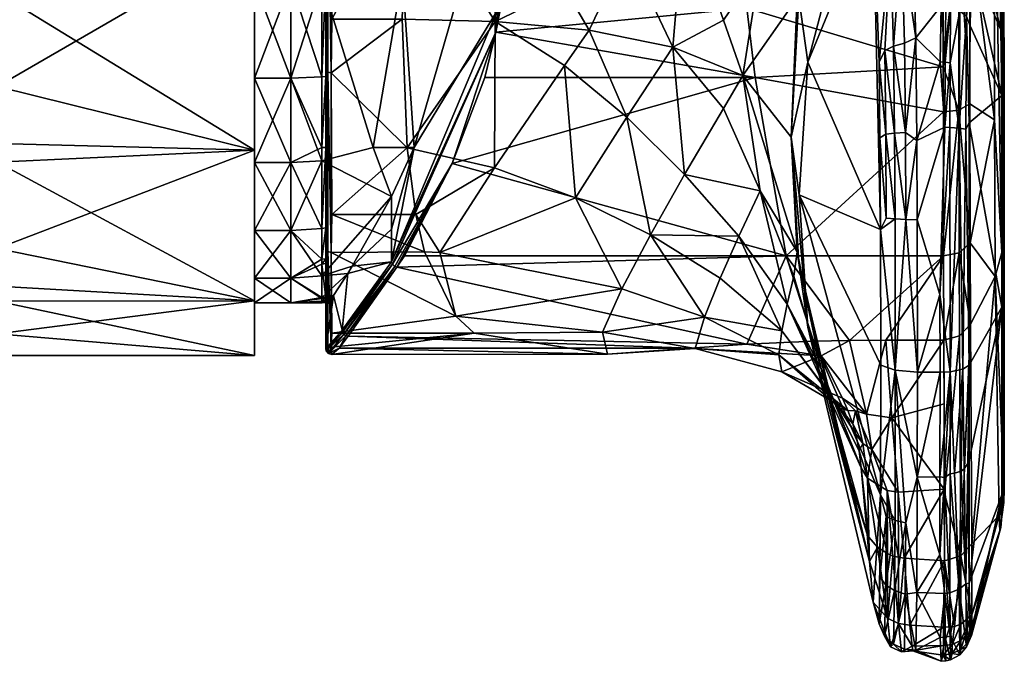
# Model space of a CAD drawing. Header units: centimetres. Extents: x -7.2 to 4.3, y -21.3 to 5.9.
# Tile 6 of 7: x -0.7 to 4.3, y -0.8 to 2.5. Entities that reach past the tile are written whole.
import ezdxf

# ---------------------------------------------------------------- set-up
doc = ezdxf.new("R2010")
doc.units = ezdxf.units.CM
doc.layers.get('0').update_dxf_attribs({"true_color": 0x5890e1})

msp = doc.modelspace()

# ---------------------------------------------------------------- meshes
at = {"color": 121, "true_color": 0xa6e5e5}
mesh = msp.add_polyface(dxfattribs=at)
corners = [(1.5573, 2.7625, 42.709), (1.6564, 3.7411, 42.77), (1.7299, 2.585, 42.2396), (1.913, 3.9626, 42.239), (1.5746, 4.6229, 43.2362), (0.8481, 3.7411, 46.6766), (0.8481, 3.4101, 46.9667), (0.8481, 4.5086, 46.618), (0.8481, 3.2518, 46.7325), (0.8481, 2.7625, 46.6766), (1.3553, 3.9857, 46.8893), (0.875, 4.5243, 46.6436), (0.8786, 3.7042, 46.96), (1.3105, 3.7042, 46.96), (0.875, 3.4121, 46.9967), (1.2646, 3.2474, 47.0024), (0.8786, 2.5389, 46.8958), (1.7174, 2.5265, 46.9364), (1.7144, 3.3681, 47.0313), (1.4331, 3.9885, 46.889), (2.13, 3.5018, 47.1085), (0.8501, 2.271, 46.7749), (0.8501, 3.4108, 46.9775), (0.8501, 4.5142, 46.6272), (0.8584, 2.2661, 46.7859), (0.8584, 3.4116, 46.9895), (0.8584, 4.5205, 46.6374), (0.875, 2.2632, 46.7925), (0.8281, 3.2518, 46.7358), (0.8281, 3.7411, 46.6799), (0.8281, 2.7625, 46.6799), (0.8281, 4.2611, 46.487), (0.8481, 4.2596, 46.4841), (1.2426, 3.7411, 42.5593), (1.0921, 4.6229, 42.9564), (1.2426, 2.7625, 42.5593), (0.8281, 3.2518, 42.3922), (0.8281, 3.7411, 42.4481), (0.8281, 4.6229, 42.8798), (0.6684, 3.7745, 46.6849)]
mesh.append_faces([[corners[k] for k in face] for face in [(0, 1, 2), (2, 1, 3), (3, 1, 4), (5, 6, 7), (5, 8, 6), (6, 8, 9), (10, 11, 12), (13, 12, 14), (15, 14, 16), (15, 13, 14), (13, 10, 12), (15, 17, 18), (13, 18, 19), (10, 13, 19), (20, 19, 18), (13, 15, 18), (6, 21, 22), (7, 22, 23), (22, 24, 25), (23, 25, 26), (12, 11, 14), (7, 6, 22), (25, 27, 14), (26, 25, 14), (22, 25, 23), (28, 8, 29), (28, 30, 8), (8, 5, 29), (29, 5, 31), (31, 5, 32), (1, 33, 34), (1, 0, 33), (33, 0, 35), (36, 33, 35), (36, 37, 33), (33, 37, 38), (29, 31, 39)]], dxfattribs={"color": 121})
mesh = msp.add_polyface(dxfattribs=at)
corners = [(1.7299, 2.585, 42.2396), (1.1852, 1.2944, 43.1549), (1.3023, 1.8807, 43.0527), (1.5573, 2.7625, 42.709), (0.8481, 2.2753, 46.7651), (0.8481, 2.7625, 46.6766), (0.8481, 2.244, 46.4841), (0.8481, 1.8807, 46.244), (0.8481, 1.3644, 46.0592), (0.8481, 3.4101, 46.9667), (1.2397, 2.5389, 46.8958), (0.8786, 2.5389, 46.8958), (0.875, 2.2632, 46.7925), (1.2658, 1.8781, 46.5786), (0.8786, 1.5369, 46.2974), (1.2646, 3.2474, 47.0024), (1.7174, 2.5265, 46.9364), (1.7144, 3.3681, 47.0313), (2.0728, 2.6986, 47.0841), (1.7144, 1.7758, 46.5444), (2.0728, 2.3012, 46.9626), (1.4975, 1.7982, 42.6071), (1.191, 1.2808, 43.1482), (1.7201, 2.4714, 42.2581), (1.913, 3.9626, 42.239), (1.6651, 2.2392, 42.3459), (0.8501, 1.3559, 46.0659), (0.8501, 2.271, 46.7749), (0.8584, 1.3464, 46.0734), (0.8584, 2.2661, 46.7859), (0.875, 1.3408, 46.0778), (0.8584, 3.4116, 46.9895), (0.8501, 3.4108, 46.9775), (0.875, 3.4121, 46.9967), (0.8281, 1.8807, 46.2482), (0.8281, 2.2425, 46.487), (0.8281, 2.7625, 46.6799), (0.8481, 3.2518, 46.7325), (0.8281, 3.2518, 42.3922), (1.2426, 2.7625, 42.5593), (0.8281, 2.732, 42.4554), (1.0921, 1.8807, 42.9564), (0.8281, 1.8116, 42.9384), (0.6684, 2.2366, 46.4982)]
mesh.append_faces([[corners[k] for k in face] for face in [(0, 1, 2), (3, 0, 2), (4, 5, 6), (7, 4, 6), (7, 8, 4), (4, 9, 5), (10, 11, 12), (13, 12, 14), (13, 10, 12), (10, 15, 11), (10, 16, 15), (17, 16, 18), (19, 20, 16), (13, 16, 10), (13, 19, 16), (21, 22, 23), (24, 23, 0), (23, 1, 0), (21, 23, 25), (4, 26, 27), (27, 28, 29), (9, 4, 27), (29, 30, 12), (29, 12, 31), (27, 29, 32), (33, 12, 11), (34, 7, 6), (35, 6, 5), (36, 5, 37), (38, 39, 40), (3, 2, 39), (39, 2, 41), (40, 41, 42), (40, 39, 41), (36, 35, 5), (35, 34, 6), (34, 35, 43)]], dxfattribs={"color": 121})
mesh = msp.add_polyface(dxfattribs=at)
corners = [(3.051, 2.2392, 42.3458), (1.4975, 1.7982, 42.6071), (1.6651, 2.2392, 42.3459), (1.7201, 2.4714, 42.2581), (3.0096, 2.5956, 42.2156), (1.898, 3.3859, 42.1293), (2.9506, 3.3859, 42.1293), (2.13, 3.5018, 47.1085), (2.0728, 2.6986, 47.0841), (2.3929, 2.893, 47.2718), (2.5149, 3.6549, 47.2213), (2.69, 3.1021, 47.4861), (2.9678, 3.3234, 47.7229), (3.0768, 2.8127, 48.0642), (3.2167, 3.5631, 47.993), (3.2503, 3.1005, 48.4217), (1.7144, 3.3681, 47.0313), (3.2371, 1.9334, 48.8764), (3.2676, 2.6481, 48.8691), (2.9888, 2.2495, 47.8422), (3.276, 2.6503, 48.9608), (2.8892, 2.5339, 47.7233), (2.6301, 2.3946, 47.3677), (2.1991, 2.4813, 47.0843), (1.7174, 2.5265, 46.9364), (2.13, 1.6218, 46.5337), (2.3929, 2.0352, 47.0095), (2.0728, 2.3012, 46.9626), (2.69, 1.742, 47.0703), (2.8892, 2.0803, 47.5846), (3.0768, 1.6585, 47.7114), (1.7144, 1.7758, 46.5444), (3.2676, 1.345, 48.4707), (1.913, 3.9626, 42.239)]
mesh.append_faces([[corners[k] for k in face] for face in [(0, 1, 2), (3, 0, 2), (3, 4, 0), (3, 5, 4), (4, 5, 6), (7, 8, 9), (10, 9, 11), (12, 11, 13), (14, 13, 15), (8, 7, 16), (17, 18, 19), (17, 20, 18), (15, 13, 18), (18, 13, 19), (19, 13, 21), (22, 21, 11), (9, 22, 11), (9, 23, 22), (9, 8, 23), (23, 8, 24), (22, 19, 21), (9, 10, 7), (13, 14, 12), (10, 11, 12), (11, 21, 13), (25, 26, 27), (26, 28, 22), (23, 26, 22), (23, 27, 26), (23, 24, 27), (29, 19, 22), (28, 29, 22), (28, 30, 29), (29, 30, 19), (31, 25, 27), (32, 17, 19), (33, 5, 3)]], dxfattribs={"color": 121})
mesh = msp.add_polyface(dxfattribs=at)
corners = [(4.3138, 3.8291, 42.6759), (4.3275, 2.9811, 50.5073), (4.3305, 1.0998, 51.603), (4.3033, 3.0123, 50.743), (4.1631, 3.7731, 49.8811), (4.1632, 3.0947, 51.5367), (4.3074, 2.6784, 51.3901), (4.3118, 2.4839, 51.656), (4.1622, 2.8339, 52.1131), (4.3287, 2.6698, 51.1353), (4.3301, 2.2218, 51.6769), (4.107, 3.8437, 49.886), (4.1071, 2.9163, 52.1192), (4.1415, 2.8844, 52.1047), (4.1365, 2.5519, 52.6371), (4.1545, 2.5046, 52.6179), (4.0633, 2.9366, 52.1282), (4.1017, 2.5814, 52.6646), (4.0228, 3.8673, 49.8952), (4.0171, 2.9432, 52.1313), (4.0551, 2.6007, 52.6818), (4.0301, 2.6054, 52.6859), (4.0056, 2.6065, 52.6876), (3.858, 3.0294, 51.9414), (3.8463, 3.2735, 51.3725), (3.8766, 2.443, 52.8258), (3.8182, 2.4157, 52.8332), (3.8028, 2.9438, 52.1091), (4.3138, 3.5602, 42.614), (4.3174, 1.3417, 44.0659), (4.2794, 3.3903, 42.4666), (4.1528, 3.4059, 42.2147), (4.153, 3.0022, 42.2229), (4.2807, 2.0228, 42.8587), (4.0964, 3.9581, 42.2538), (4.0968, 2.9949, 42.162), (4.0165, 3.4058, 42.1305), (4.0167, 2.9932, 42.1393), (4.1539, 2.1039, 42.5085), (4.0173, 2.2937, 42.3217)]
mesh.append_faces([[corners[k] for k in face] for face in [(0, 1, 2), (3, 4, 5), (6, 5, 7), (6, 3, 5), (5, 8, 7), (9, 3, 6), (10, 9, 6), (9, 1, 3), (5, 11, 12), (13, 12, 14), (8, 14, 15), (8, 13, 14), (8, 5, 13), (13, 5, 12), (12, 16, 17), (18, 19, 16), (16, 19, 20), (20, 19, 21), (16, 20, 17), (12, 11, 16), (12, 17, 14), (22, 21, 19), (23, 22, 19), (24, 19, 18), (24, 23, 19), (23, 25, 22), (26, 25, 27), (25, 23, 27), (28, 29, 30), (28, 0, 29), (31, 30, 32), (32, 30, 33), (34, 31, 35), (36, 35, 37), (36, 34, 35), (31, 32, 35), (35, 32, 38), (39, 37, 35)]], dxfattribs={"color": 121})
mesh = msp.add_polyface(dxfattribs=at)
corners = [(4.1508, 2.0071, 52.8601), (4.3184, 1.0613, 51.7287), (4.3171, 2.1463, 51.842), (4.1508, 0.7642, 52.7006), (3.2112, 1.3243, 43.0705), (4.0176, 2.0628, 42.4352), (4.0191, 1.3237, 43.0713), (3.5357, 0.8908, 43.9543), (3.7233, 0.8923, 43.9488), (4.0207, 0.8923, 43.9489), (4.3305, 1.645, 51.7282), (4.3305, 1.0998, 51.603), (4.1338, 1.9735, 52.9143), (4.0989, 1.9793, 52.9564), (4.1178, 0.743, 52.7698), (4.053, 0.7296, 52.8137), (4.0514, 1.9831, 52.9834), (4.0004, 1.1261, 52.9289), (4.0257, 1.9841, 52.99), (3.8842, 0.7269, 52.8227), (3.883, 1.5095, 52.9933), (3.7709, 0.737, 52.7896), (3.8251, 1.5116, 52.9849), (3.7696, 1.5141, 52.9589), (3.7672, 1.9531, 52.961), (3.8811, 1.9162, 52.9999), (3.6951, 1.4598, 52.86), (3.8228, 1.9566, 52.9871), (3.7221, 1.9479, 52.9197), (3.7245, 1.5182, 52.9177), (4.3275, 0.1528, 49.6426), (4.3138, 3.8291, 42.6759), (4.3174, 1.3417, 44.0659), (4.2807, 2.0228, 42.8587), (4.283, 1.2178, 44.0336), (4.1553, 1.3904, 43.1227), (4.1569, 0.9738, 43.97), (4.0991, 1.3403, 43.0871), (4.1008, 0.9143, 43.9546), (4.0977, 2.0725, 42.4557), (4.3305, 0.5641, 51.395)]
mesh.append_faces([[corners[k] for k in face] for face in [(0, 1, 2), (0, 3, 1), (4, 5, 6), (7, 6, 8), (6, 9, 8), (2, 1, 10), (10, 1, 11), (12, 13, 14), (3, 12, 14), (3, 0, 12), (15, 16, 17), (18, 17, 16), (16, 15, 13), (13, 15, 14), (19, 17, 20), (20, 17, 18), (21, 19, 22), (23, 22, 24), (19, 20, 22), (22, 20, 25), (23, 26, 21), (22, 23, 21), (27, 22, 25), (28, 29, 23), (23, 29, 26), (11, 30, 31), (31, 30, 32), (33, 34, 35), (35, 34, 36), (37, 35, 36), (38, 37, 36), (38, 9, 37), (37, 9, 6), (6, 39, 37), (37, 39, 35), (33, 32, 34), (11, 1, 40), (32, 30, 34)]], dxfattribs={"color": 121})
mesh = msp.add_polyface(dxfattribs=at)
corners = [(2.9506, 3.3859, 42.1293), (4.0165, 3.4058, 42.1305), (4.0167, 2.9932, 42.1393), (3.0096, 2.5956, 42.2156), (4.0173, 2.2937, 42.3217), (3.051, 2.2392, 42.3458), (4.0176, 2.0628, 42.4352), (3.2112, 1.3243, 43.0705), (3.276, 2.6503, 48.9608), (3.2371, 1.9334, 48.8764), (3.3216, 2.3177, 50.0504), (3.6382, 3.5226, 50.4156), (3.6579, 3.132, 51.3741), (3.3883, 3.4048, 48.8116), (3.2769, 1.6378, 49.8431), (3.6951, 1.4598, 52.86), (3.6925, 1.9305, 52.8707), (3.688, 2.3184, 52.7503), (3.7221, 1.9479, 52.9197), (3.7672, 1.9531, 52.961), (3.7168, 2.3772, 52.7752), (3.7468, 2.919, 52.0989), (3.7315, 3.2397, 51.3608), (3.7621, 2.4006, 52.8109), (3.8028, 2.9438, 52.1091), (3.8228, 1.9566, 52.9871), (3.8182, 2.4157, 52.8332), (3.858, 3.0294, 51.9414), (3.7876, 3.265, 51.3702), (3.8463, 3.2735, 51.3725), (3.8281, 3.6335, 50.4873), (3.8251, 1.5116, 52.9849), (3.7696, 1.5141, 52.9589), (3.2676, 2.6481, 48.8691), (3.2503, 3.1005, 48.4217)]
mesh.append_faces([[corners[k] for k in face] for face in [(0, 1, 2), (3, 2, 4), (5, 4, 6), (3, 0, 2), (7, 5, 6), (5, 3, 4), (8, 9, 10), (11, 10, 12), (11, 8, 10), (11, 13, 8), (14, 15, 10), (9, 14, 10), (16, 17, 15), (15, 17, 12), (10, 15, 12), (18, 19, 20), (17, 20, 21), (12, 21, 22), (23, 24, 21), (20, 23, 21), (20, 19, 23), (23, 19, 25), (26, 23, 25), (26, 24, 23), (24, 27, 28), (21, 28, 22), (21, 24, 28), (27, 29, 28), (28, 29, 30), (11, 12, 22), (12, 17, 21), (20, 17, 18), (18, 17, 16), (19, 31, 25), (19, 18, 32), (33, 8, 13), (34, 33, 13)]], dxfattribs={"color": 121})
mesh = msp.add_polyface(dxfattribs=at)
corners = [(4.3305, 1.0998, 51.603), (4.3275, 2.9811, 50.5073), (4.3287, 2.6698, 51.1353), (4.3305, 1.645, 51.7282), (4.3301, 2.2218, 51.6769), (4.3118, 2.4839, 51.656), (4.1622, 2.8339, 52.1131), (4.3171, 2.1463, 51.842), (4.1545, 2.5046, 52.6179), (4.1508, 2.0071, 52.8601), (4.3074, 2.6784, 51.3901), (4.1365, 2.5519, 52.6371), (4.1017, 2.5814, 52.6646), (4.0989, 1.9793, 52.9564), (4.1338, 1.9735, 52.9143), (4.0551, 2.6007, 52.6818), (4.0521, 2.3151, 52.8884), (4.0514, 1.9831, 52.9834), (4.0267, 2.318, 52.8943), (4.0301, 2.6054, 52.6859), (4.0056, 2.6065, 52.6876), (4.0017, 2.3191, 52.896), (4.0257, 1.9841, 52.99), (3.8811, 1.9162, 52.9999), (3.8766, 2.443, 52.8258), (3.883, 1.5095, 52.9933), (3.8228, 1.9566, 52.9871), (3.8182, 2.4157, 52.8332), (4.3174, 1.3417, 44.0659), (4.2807, 2.0228, 42.8587), (4.2794, 3.3903, 42.4666), (4.1539, 2.1039, 42.5085), (4.1553, 1.3904, 43.1227), (4.153, 3.0022, 42.2229), (4.0977, 2.0725, 42.4557), (4.0191, 1.3237, 43.0713), (4.0176, 2.0628, 42.4352), (4.0173, 2.2937, 42.3217), (4.0968, 2.9949, 42.162)]
mesh.append_faces([[corners[k] for k in face] for face in [(0, 1, 2), (3, 2, 4), (3, 0, 2), (5, 6, 7), (7, 6, 8), (9, 7, 8), (4, 10, 5), (7, 4, 5), (7, 3, 4), (11, 12, 13), (14, 9, 11), (13, 14, 11), (12, 15, 16), (13, 16, 17), (18, 19, 20), (21, 18, 20), (21, 22, 18), (16, 22, 17), (16, 18, 22), (16, 15, 18), (18, 15, 19), (8, 11, 9), (13, 12, 16), (23, 22, 21), (24, 21, 20), (24, 23, 21), (23, 25, 22), (26, 23, 24), (27, 26, 24), (28, 29, 30), (31, 29, 32), (31, 33, 29), (34, 31, 32), (34, 35, 36), (37, 34, 36), (37, 38, 34), (34, 38, 31)]], dxfattribs={"color": 121})
mesh = msp.add_polyface(dxfattribs=at)
corners = [(-0.178, 3.2518, 42.1256), (0.4824, 2.9579, 42.1434), (-0.8384, 2.9579, 42.1434), (-0.8384, 2.6747, 42.1949), (0.4824, 1.8666, 42.5572), (-0.8384, 1.9007, 42.5341), (-0.8384, 2.1923, 46.7602), (0.4824, 1.8666, 46.5708), (0.4824, 2.9579, 46.9846), (-0.8384, 2.9579, 46.9846), (-0.8384, 3.2518, 47.0024), (-0.8384, 1.8052, 46.5269), (-1.3576, 2.782, 42.1231), (-1.3432, 3.2518, 42.0783), (-1.4661, 2.2956, 42.2451), (-1.7172, 1.5071, 46.2908), (-1.6667, 3.083, 47.0423), (0.4824, 2.2366, 42.6298), (0.4824, 3.2518, 42.3796), (0.4824, 1.4541, 43.3232), (0.4824, 1.8033, 46.1991), (0.4824, 2.7291, 46.6849), (0.4824, 3.2518, 46.7484), (0.6684, 2.2366, 42.6298), (0.6684, 2.7291, 42.4431), (0.6684, 1.8033, 42.929), (0.6684, 1.8033, 46.1991), (0.6684, 2.2366, 46.4982), (0.6684, 2.7291, 46.6849), (0.6684, 3.2518, 42.3796), (0.6684, 3.2518, 46.7484), (0.8281, 2.7625, 46.6799), (0.8281, 2.2425, 46.487), (0.8281, 1.8807, 46.2482), (0.8281, 1.8116, 42.9384), (0.8281, 2.732, 42.4554), (0.8281, 3.2518, 42.3922)]
mesh.append_faces([[corners[k] for k in face] for face in [(0, 1, 2), (2, 1, 3), (3, 1, 4), (5, 3, 4), (6, 7, 8), (9, 8, 10), (9, 6, 8), (6, 11, 7), (12, 13, 2), (3, 12, 2), (3, 5, 14), (15, 11, 6), (6, 9, 16), (17, 1, 18), (17, 4, 1), (17, 19, 4), (7, 20, 21), (8, 21, 22), (8, 7, 21), (23, 17, 24), (23, 25, 17), (17, 25, 19), (20, 26, 27), (21, 27, 28), (22, 21, 28), (21, 20, 27), (17, 18, 24), (24, 18, 29), (30, 28, 31), (31, 28, 32), (32, 28, 27), (33, 27, 26), (23, 34, 25), (23, 35, 34), (23, 24, 35), (35, 24, 36), (36, 24, 29)]], dxfattribs={"color": 121})
mesh = msp.add_polyface(dxfattribs=at)
corners = [(1.1852, 1.6288, 43.2571), (1.3023, 1.8807, 43.0527), (1.1852, 1.4616, 43.206), (1.1852, 1.2944, 43.1549), (1.2526, 1.3243, 43.0705), (3.2112, 1.3243, 43.0705), (1.2132, 1.266, 43.1489), (1.4975, 1.7982, 42.6071), (1.3105, 1.5369, 46.2974), (0.8786, 1.5369, 46.2974), (1.3547, 1.3451, 46.0839), (1.2658, 1.8781, 46.5786), (0.875, 1.3408, 46.0778), (1.516, 1.0141, 45.5327), (1.6095, 0.9277, 45.3019), (0.8786, 0.9277, 45.3019), (0.875, 0.8562, 45.0163), (0.8786, 0.8181, 44.7151), (2.2934, 0.8197, 44.3887), (0.917, 0.851, 44.1374), (2.7196, 0.851, 44.1374), (0.9623, 0.912, 43.8779), (3.0096, 0.871, 44.037), (2.5149, 1.4318, 46.5415), (2.69, 1.742, 47.0703), (2.3929, 2.0352, 47.0095), (1.7144, 1.7758, 46.5444), (1.4331, 1.3409, 46.0797), (2.13, 1.6218, 46.5337), (2.3681, 1.1549, 45.9957), (2.2677, 0.9325, 45.4218), (2.7434, 0.8492, 45.375), (2.7918, 1.0104, 45.9801), (1.2032, 1.27, 43.1467), (0.9515, 0.9147, 43.876), (1.191, 1.2808, 43.1482), (1.7201, 2.4714, 42.2581), (1.0921, 1.8807, 42.9564)]
mesh.append_faces([[corners[k] for k in face] for face in [(0, 1, 2), (2, 1, 3), (4, 5, 6), (4, 7, 5), (8, 9, 10), (8, 11, 9), (10, 12, 13), (14, 15, 16), (17, 14, 16), (17, 18, 14), (17, 19, 18), (18, 19, 20), (20, 19, 21), (22, 21, 6), (5, 22, 6), (22, 20, 21), (14, 13, 15), (23, 24, 25), (11, 8, 26), (26, 8, 27), (28, 27, 29), (8, 10, 27), (27, 10, 13), (29, 13, 30), (13, 14, 30), (30, 14, 18), (30, 18, 31), (25, 28, 23), (23, 28, 29), (29, 30, 32), (29, 27, 13), (27, 28, 26), (33, 6, 34), (33, 7, 6), (33, 35, 7), (35, 3, 36), (7, 4, 6), (1, 0, 37)]], dxfattribs={"color": 121})
mesh = msp.add_polyface(dxfattribs=at)
corners = [(0.8481, 1.8807, 46.244), (0.8481, 1.4672, 45.7958), (0.8481, 1.3644, 46.0592), (0.8481, 1.3097, 45.5286), (0.8481, 1.285, 45.4774), (0.8481, 0.8857, 45.0107), (0.8481, 1.1095, 44.9001), (0.8481, 1.0949, 44.7885), (0.8481, 0.8486, 44.7132), (0.8593, 1.0872, 44.471), (0.8501, 0.8377, 44.7139), (0.8501, 0.8751, 45.0128), (0.8501, 1.3559, 46.0659), (0.8584, 0.8633, 45.015), (0.8584, 1.3464, 46.0734), (0.8481, 2.2753, 46.7651), (0.8613, 0.8235, 44.7148), (0.8501, 2.271, 46.7749), (0.8281, 1.0917, 44.7888), (0.8281, 1.0825, 44.4618), (0.8281, 1.1102, 44.2032), (0.8877, 1.1205, 44.205), (0.8287, 1.2822, 45.4788), (0.8281, 1.3068, 45.5301), (0.8281, 1.1063, 44.9006), (0.8281, 1.4645, 45.7977), (0.8281, 1.8807, 46.2482), (0.6684, 1.2094, 45.3386), (0.8281, 1.2211, 43.7939), (0.6684, 1.2094, 43.7894), (0.6684, 1.0834, 44.3007), (0.6684, 1.4541, 45.8048), (0.6684, 1.8033, 46.1991)]
mesh.append_faces([[corners[k] for k in face] for face in [(0, 1, 2), (2, 1, 3), (4, 2, 3), (4, 5, 2), (4, 6, 5), (5, 6, 7), (8, 5, 7), (7, 9, 8), (8, 10, 5), (5, 10, 11), (2, 11, 12), (11, 10, 13), (12, 13, 14), (15, 2, 12), (2, 5, 11), (10, 16, 13), (11, 13, 12), (12, 14, 17), (9, 7, 18), (19, 9, 18), (19, 20, 21), (4, 22, 6), (4, 3, 22), (22, 3, 23), (22, 24, 6), (6, 24, 18), (7, 6, 18), (3, 1, 23), (23, 1, 25), (25, 1, 0), (26, 25, 0), (22, 27, 24), (22, 23, 27), (28, 20, 29), (20, 19, 30), (23, 25, 31), (25, 26, 32)]], dxfattribs={"color": 121})
mesh = msp.add_polyface(dxfattribs=at)
corners = [(0.8786, 1.5369, 46.2974), (0.875, 1.3408, 46.0778), (1.3547, 1.3451, 46.0839), (1.516, 1.0141, 45.5327), (0.8786, 0.9277, 45.3019), (0.8481, 0.8486, 44.7132), (0.8593, 1.0872, 44.471), (0.8877, 1.1205, 44.205), (0.9326, 0.9432, 43.8801), (0.9615, 1.2335, 43.8339), (1.1852, 1.2944, 43.1549), (0.9841, 1.2705, 43.7523), (1.1852, 1.4616, 43.206), (1.1852, 1.6288, 43.2571), (0.8786, 0.8181, 44.7151), (0.8613, 0.8235, 44.7148), (0.917, 0.851, 44.1374), (0.9515, 0.9147, 43.876), (0.9623, 0.912, 43.8779), (1.2132, 1.266, 43.1489), (0.9413, 0.9218, 43.8759), (1.2032, 1.27, 43.1467), (1.191, 1.2808, 43.1482), (0.9347, 0.9322, 43.8774), (0.8501, 0.8377, 44.7139), (0.875, 0.8562, 45.0163), (0.875, 2.2632, 46.7925), (0.8584, 0.8633, 45.015), (0.8584, 1.3464, 46.0734), (0.8584, 2.2661, 46.7859), (0.8281, 1.0825, 44.4618), (0.8281, 1.1102, 44.2032), (0.8281, 1.2211, 43.7939), (1.0921, 1.8807, 42.9564), (0.8281, 1.8116, 42.9384)]
mesh.append_faces([[corners[k] for k in face] for face in [(0, 1, 2), (3, 1, 4), (5, 6, 7), (8, 7, 9), (10, 9, 11), (12, 11, 13), (12, 10, 11), (10, 8, 9), (8, 5, 7), (14, 15, 16), (16, 15, 17), (18, 17, 19), (18, 16, 17), (17, 15, 20), (21, 20, 22), (21, 17, 20), (5, 23, 24), (5, 8, 23), (23, 8, 22), (20, 23, 22), (20, 24, 23), (20, 15, 24), (8, 10, 22), (14, 25, 15), (0, 26, 1), (27, 15, 25), (28, 25, 1), (27, 25, 28), (28, 1, 29), (1, 25, 4), (30, 7, 6), (7, 31, 9), (9, 31, 32), (11, 32, 13), (11, 9, 32), (33, 13, 34), (34, 13, 32)]], dxfattribs={"color": 121})
mesh = msp.add_polyface(dxfattribs=at)
corners = [(3.2112, 1.3243, 43.0705), (1.4975, 1.7982, 42.6071), (3.051, 2.2392, 42.3458), (3.3508, 0.8867, 43.9711), (3.0096, 0.871, 44.037), (3.5357, 0.8908, 43.9543), (4.0191, 1.3237, 43.0713), (3.6961, 0.7638, 52.7018), (3.6951, 1.4598, 52.86), (3.2769, 1.6378, 49.8431), (3.7245, 1.5182, 52.9177), (3.6925, 1.9305, 52.8707), (3.7709, 0.737, 52.7896), (3.7221, 1.9479, 52.9197), (3.6951, 0.0985, 52.4437), (3.3216, 0.9583, 49.6348), (3.2371, 1.9334, 48.8764), (3.2766, 1.2881, 48.5427), (3.2676, 1.345, 48.4707), (3.3898, 0.7452, 47.994), (3.2503, 1.2201, 47.8468), (3.2167, 1.0763, 47.2326), (3.0768, 1.6585, 47.7114), (2.9678, 1.4261, 47.1427), (2.69, 1.742, 47.0703), (2.5149, 1.4318, 46.5415), (2.3681, 1.1549, 45.9957), (2.7918, 1.0104, 45.9801), (2.8719, 1.209, 46.5662), (3.1895, 0.9398, 46.6147), (2.2677, 0.9325, 45.4218), (2.7434, 0.8492, 45.375), (2.2934, 0.8197, 44.3887), (2.7196, 0.851, 44.1374), (3.3909, 0.8106, 44.2892), (3.1729, 0.816, 45.9903), (3.4464, 0.5994, 46.6997), (2.9888, 2.2495, 47.8422)]
mesh.append_faces([[corners[k] for k in face] for face in [(0, 1, 2), (0, 3, 4), (5, 0, 6), (5, 3, 0), (7, 8, 9), (10, 11, 8), (8, 7, 12), (11, 10, 13), (7, 9, 14), (14, 9, 15), (9, 16, 15), (15, 16, 17), (17, 16, 18), (19, 18, 20), (21, 20, 22), (23, 22, 24), (25, 26, 27), (28, 27, 29), (23, 29, 21), (22, 23, 21), (27, 30, 31), (21, 19, 20), (31, 32, 33), (34, 33, 4), (3, 34, 4), (33, 34, 31), (19, 17, 18), (31, 35, 27), (27, 35, 29), (36, 21, 29), (20, 18, 22), (22, 18, 37), (29, 23, 28), (28, 23, 25), (27, 28, 25), (24, 25, 23), (3, 5, 34)]], dxfattribs={"color": 121})
mesh = msp.add_polyface(dxfattribs=at)
corners = [(-0.8384, 1.9007, 42.5341), (0.4824, 1.8666, 42.5572), (-0.8384, 1.3619, 43.0232), (0.4824, 1.0927, 43.4309), (-0.8384, 1.1683, 43.2973), (-0.8384, 0.9235, 43.8394), (0.4824, 0.8134, 44.564), (-0.8384, 0.8134, 44.564), (-0.8384, 1.092, 45.6959), (0.4824, 1.0927, 45.6972), (-0.8384, 1.8052, 46.5269), (0.4824, 1.8666, 46.5708), (0.4824, 1.4541, 43.3232), (0.4824, 1.0834, 44.3007), (0.4824, 1.2094, 45.3386), (0.4824, 1.8033, 46.1991), (0.6684, 1.8033, 42.929), (0.6684, 1.4541, 43.3232), (0.6684, 1.2094, 43.7894), (0.6684, 1.0834, 44.3007), (0.6684, 1.0834, 44.8274), (0.6684, 1.2094, 45.3386), (0.6684, 1.4541, 45.8048), (0.6684, 1.8033, 46.1991), (0.8281, 1.4645, 45.7977), (0.8281, 1.3068, 45.5301), (0.8281, 1.1063, 44.9006), (0.8281, 1.0917, 44.7888), (0.8281, 1.0825, 44.4618), (0.8281, 1.1102, 44.2032), (0.8281, 1.2211, 43.7939), (0.8281, 1.8116, 42.9384)]
mesh.append_faces([[corners[k] for k in face] for face in [(0, 1, 2), (1, 3, 2), (2, 3, 4), (4, 3, 5), (5, 3, 6), (7, 6, 8), (7, 5, 6), (6, 9, 8), (8, 9, 10), (10, 9, 11), (1, 12, 3), (3, 12, 13), (6, 13, 14), (9, 14, 15), (11, 9, 15), (9, 6, 14), (6, 3, 13), (12, 16, 17), (18, 12, 17), (18, 13, 12), (18, 19, 13), (13, 19, 20), (14, 20, 21), (22, 14, 21), (22, 15, 14), (22, 23, 15), (14, 13, 20), (24, 23, 22), (25, 22, 21), (21, 20, 26), (26, 20, 27), (27, 20, 28), (28, 20, 19), (29, 19, 18), (30, 18, 17), (31, 17, 16), (31, 30, 17)]], dxfattribs={"color": 121})
mesh = msp.add_polyface(dxfattribs=at)
corners = [(3.2766, 1.2881, 48.5427), (3.3898, 0.7452, 47.994), (3.5097, 0.2674, 48.6069), (3.6259, -0.1031, 48.6412), (3.5966, 0.2365, 47.1481), (3.3216, 0.9583, 49.6348), (3.6382, -0.2447, 49.2637), (3.7709, 0.737, 52.7896), (3.6961, 0.7638, 52.7018), (3.6951, 0.0985, 52.4437), (3.1729, 0.816, 45.9903), (2.7434, 0.8492, 45.375), (3.1879, 0.7291, 45.3468), (3.5277, 0.5312, 45.6925), (3.5008, 0.5941, 45.3546), (3.4872, 0.543, 46.0408), (3.5525, 0.4623, 46.0614), (3.568, 0.409, 46.3386), (3.4464, 0.5994, 46.6997), (3.5858, 0.3245, 46.7542), (3.2167, 1.0763, 47.2326), (3.3909, 0.8106, 44.2892), (3.1895, 0.9398, 46.6147), (3.5357, 0.8908, 43.9543), (3.6224, 0.5112, 45.5347), (3.5668, 0.5295, 45.5431), (3.7233, 0.8923, 43.9488), (3.753, 0.4931, 45.5273), (3.6508, 0.3304, 46.328), (3.6289, 0.1836, 47.132), (3.6052, 0.3619, 46.3388)]
mesh.append_faces([[corners[k] for k in face] for face in [(0, 1, 2), (5, 0, 6), (7, 8, 9), (10, 11, 12), (13, 12, 14), (13, 10, 12), (13, 15, 10), (13, 16, 15), (15, 16, 17), (18, 17, 19), (4, 18, 19), (4, 20, 18), (4, 1, 20), (14, 12, 21), (21, 12, 11), (22, 10, 15), (18, 15, 17), (18, 22, 15), (21, 23, 24), (14, 24, 25), (13, 25, 16), (13, 14, 25), (23, 26, 24), (24, 26, 27), (28, 29, 30), (25, 30, 16), (25, 28, 30), (25, 24, 28), (28, 24, 27), (4, 19, 29), (29, 19, 30), (30, 19, 17), (16, 30, 17), (14, 21, 24), (2, 6, 0)]], dxfattribs={"color": 121})
mesh.append_faces([[corners[k] for k in face] for face in [(3, 2, 1), (1, 4, 3)]], dxfattribs={"vtx2": -1, "color": 121})
mesh = msp.add_polyface(dxfattribs=at)
corners = [(4.0005, 0.7269, 52.8227), (4.053, 0.7296, 52.8137), (4.0004, 1.1261, 52.9289), (3.8842, 0.7269, 52.8227), (4.3305, 0.5641, 51.395), (4.3288, 0.0586, 50.3478), (4.3305, 1.0998, 51.603), (4.3301, 0.1283, 51.0368), (4.3275, 0.1528, 49.6426), (4.1508, 0.7642, 52.7006), (4.1508, 0.2777, 52.4561), (4.3184, 1.0613, 51.7287), (4.1508, -0.3554, 52.1378), (4.3171, 0.0983, 51.2153), (4.283, 1.2178, 44.0336), (4.1631, -0.1537, 48.6806), (4.1569, 0.9738, 43.97), (4.3034, -0.0082, 49.8425), (3.8249, -0.0461, 52.5013), (3.8838, 0.1896, 52.6264), (3.7709, 0.737, 52.7896), (3.7695, -0.0333, 52.4785), (3.6951, 0.0985, 52.4437), (3.6508, 0.3304, 46.328), (3.753, 0.4931, 45.5273), (3.7859, 0.1125, 47.1102), (4.0237, 0.1044, 47.1448), (4.0216, 0.5657, 45.2879), (4.0207, 0.8923, 43.9489), (4.0221, 0.1271, 47.12), (4.1008, 0.9143, 43.9546), (4.107, -0.215, 48.6452), (4.1431, 0.2582, 52.4756), (4.1252, 0.231, 52.5056), (4.1178, 0.743, 52.7698), (4.1091, 0.22, 52.5213), (4.0744, 0.21, 52.5434), (4.0523, 0.2063, 52.5552), (4.0004, 0.1913, 52.5883), (4.0227, 0.1878, 52.5825), (3.7233, 0.8923, 43.9488)]
mesh.append_faces([[corners[k] for k in face] for face in [(0, 1, 2), (0, 2, 3), (4, 5, 6), (4, 7, 5), (5, 8, 6), (9, 10, 11), (11, 12, 13), (14, 15, 16), (14, 17, 15), (4, 11, 13), (8, 17, 14), (7, 4, 13), (18, 19, 20), (21, 20, 22), (19, 3, 20), (23, 24, 25), (26, 27, 28), (28, 30, 26), (26, 30, 31), (30, 16, 31), (10, 9, 32), (34, 35, 33), (36, 1, 37), (1, 39, 37), (10, 12, 11)]], dxfattribs={"color": 121})
mesh.append_faces([[corners[k] for k in face] for face in [(29, 27, 26), (33, 32, 9), (9, 34, 33), (36, 35, 34), (34, 1, 36), (38, 39, 1), (1, 0, 38), (19, 38, 0), (0, 3, 19), (24, 27, 29), (28, 27, 24), (24, 40, 28)]], dxfattribs={"vtx2": -1, "color": 121})
mesh = msp.add_polyface(dxfattribs=at)
corners = [(4.3171, 0.0983, 51.2153), (4.1508, -0.3554, 52.1378), (4.1545, -0.6325, 51.6589), (4.1622, -0.6231, 51.0563), (4.3124, -0.0701, 50.9035), (4.1626, -0.5803, 50.8044), (4.1632, -0.5171, 50.4324), (4.3072, -0.0879, 50.5152), (4.3034, -0.0082, 49.8425), (4.1631, -0.1537, 48.6806), (4.3301, 0.1283, 51.0368), (4.3288, 0.0586, 50.3478), (4.3275, 0.1528, 49.6426), (3.8807, -0.403, 52.2663), (3.8838, 0.1896, 52.6264), (3.8249, -0.0461, 52.5013), (4.0237, 0.1044, 47.1448), (4.0228, -0.2396, 48.6396), (4.0221, 0.1271, 47.12), (4.107, -0.215, 48.6452), (4.0755, -0.5765, 50.3504), (4.1569, 0.9738, 43.97), (4.107, -0.5657, 50.3772), (4.0514, -0.4045, 52.2535), (4.0004, -0.2105, 52.4125), (4.0257, -0.4088, 52.2584), (4.0004, 0.1913, 52.5883), (4.0227, 0.1878, 52.5825), (4.0523, 0.2063, 52.5552), (4.0989, -0.3862, 52.2332), (4.0744, 0.21, 52.5434), (4.1091, 0.22, 52.5213), (4.1338, -0.3578, 52.2016), (4.1252, 0.231, 52.5056), (4.1431, 0.2582, 52.4756), (4.1508, 0.2777, 52.4561), (3.8157, -0.226, 48.6322), (3.7859, 0.1125, 47.1102), (3.846, -0.5697, 50.1778)]
mesh.append_faces([[corners[k] for k in face] for face in [(0, 1, 2), (3, 0, 2), (3, 4, 0), (3, 5, 4), (4, 6, 7), (7, 6, 8), (8, 6, 9), (10, 0, 4), (7, 10, 4), (7, 11, 10), (7, 8, 11), (11, 8, 12), (13, 14, 15), (19, 21, 9), (6, 19, 9), (6, 22, 19), (23, 24, 25), (17, 16, 19), (25, 24, 13), (26, 24, 27), (30, 29, 31), (33, 32, 34), (5, 6, 4)]], dxfattribs={"color": 121})
mesh.append_faces([[corners[k] for k in face] for face in [(16, 17, 18), (17, 19, 20), (24, 26, 14), (14, 13, 24), (23, 28, 27), (27, 24, 23), (28, 23, 29), (29, 30, 28), (31, 29, 32), (32, 33, 31), (34, 32, 1), (1, 35, 34), (18, 17, 36), (36, 37, 18), (38, 36, 17)]], dxfattribs={"vtx2": -1, "color": 121})
mesh = msp.add_polyface(dxfattribs=at)
corners = [(3.6576, -0.4532, 50.2579), (3.3216, 0.9583, 49.6348), (3.6382, -0.2447, 49.2637), (3.6951, 0.0985, 52.4437), (3.6875, -0.5645, 51.8465), (3.6923, -0.3217, 52.1686), (3.7866, -0.2214, 48.6315), (3.7579, -0.2171, 48.6309), (3.7292, 0.1202, 47.1125), (3.7859, 0.1125, 47.1102), (3.7311, -0.5352, 50.187), (3.6355, -0.1193, 48.6394), (3.6289, 0.1836, 47.132), (3.6792, -0.1698, 48.6341), (3.7302, -0.2036, 48.6315), (3.8157, -0.226, 48.6322), (3.8225, -0.4115, 52.2474), (3.8807, -0.403, 52.2663), (3.8249, -0.0461, 52.5013), (3.7669, -0.3935, 52.2282), (3.7695, -0.0333, 52.4785), (3.7218, -0.3652, 52.1976), (3.7244, -0.0132, 52.4423), (3.5966, 0.2365, 47.1481), (3.6259, -0.1031, 48.6412), (3.7709, 0.737, 52.7896), (3.6508, 0.3304, 46.328), (3.846, -0.5697, 50.1778), (3.7872, -0.5613, 50.1806), (3.5097, 0.2674, 48.6069), (4.0221, 0.1271, 47.12), (3.753, 0.4931, 45.5273)]
mesh.append_faces([[corners[k] for k in face] for face in [(0, 1, 2), (0, 3, 1), (0, 4, 3), (3, 4, 5), (0, 2, 10), (11, 12, 13), (8, 7, 14), (9, 15, 6), (16, 17, 18), (19, 18, 20), (21, 20, 22), (5, 22, 3), (5, 21, 22), (5, 4, 21), (16, 18, 19), (22, 20, 3), (25, 20, 18), (20, 21, 19), (8, 26, 9), (8, 12, 26), (6, 28, 7), (14, 10, 13), (11, 2, 24), (24, 2, 29)]], dxfattribs={"color": 121})
mesh.append_faces([[corners[k] for k in face] for face in [(6, 7, 8), (8, 9, 6), (14, 13, 12), (12, 8, 14), (23, 12, 11), (11, 24, 23), (15, 27, 28), (28, 6, 15), (10, 14, 7), (7, 28, 10), (13, 10, 2), (2, 11, 13), (30, 9, 31)]], dxfattribs={"vtx2": -1, "color": 121})
mesh = msp.add_polyface(dxfattribs=at)
corners = [(3.7311, -0.5352, 50.187), (3.7872, -0.5613, 50.1806), (3.7463, -0.6818, 50.973), (3.6576, -0.4532, 50.2579), (3.6875, -0.5645, 51.8465), (3.846, -0.5697, 50.1778), (3.8569, -0.6785, 50.7445), (3.8765, -0.6996, 51.8604), (3.8024, -0.7081, 50.9677), (3.8612, -0.7021, 50.9801), (3.8177, -0.6928, 51.854), (3.8225, -0.4115, 52.2474), (3.8807, -0.403, 52.2663), (3.7218, -0.3652, 52.1976), (3.7163, -0.6275, 51.83), (3.7669, -0.3935, 52.2282), (3.7616, -0.6675, 51.845), (4.0056, -0.7559, 51.6597), (4.0267, -0.6322, 51.9923), (4.0017, -0.6341, 51.9931), (4.0301, -0.754, 51.6588), (4.0171, -0.7238, 51.0102), (4.0257, -0.4088, 52.2584), (4.0188, -0.58, 50.3064), (4.0228, -0.2396, 48.6396), (4.0517, -0.5799, 50.3314), (4.0177, -0.6753, 50.7727), (4.0634, -0.6691, 50.7811)]
mesh.append_faces([[corners[k] for k in face] for face in [(0, 1, 2), (3, 2, 4), (3, 0, 2), (1, 5, 6), (7, 8, 9), (7, 10, 8), (7, 11, 10), (7, 12, 11), (13, 4, 14), (15, 14, 16), (11, 16, 10), (11, 15, 16), (2, 1, 8), (16, 8, 10), (16, 2, 8), (16, 14, 2), (2, 14, 4), (6, 8, 1), (15, 13, 14), (17, 18, 19), (17, 20, 18), (17, 21, 20), (18, 22, 19), (23, 24, 25), (7, 17, 19), (8, 6, 9)]], dxfattribs={"color": 121})
mesh.append_faces([[corners[k] for k in face] for face in [(19, 22, 12), (12, 7, 19), (17, 7, 9), (9, 21, 17), (21, 26, 27), (9, 6, 26), (26, 21, 9), (24, 23, 5), (23, 26, 6), (6, 5, 23), (26, 23, 25)]], dxfattribs={"vtx2": -1, "color": 121})
mesh = msp.add_polyface(dxfattribs=at)
corners = [(4.0755, -0.5765, 50.3504), (4.0517, -0.5799, 50.3314), (4.0228, -0.2396, 48.6396), (4.0171, -0.7238, 51.0102), (4.0633, -0.7167, 51.0113), (4.0551, -0.7478, 51.6581), (4.0301, -0.754, 51.6588), (4.0267, -0.6322, 51.9923), (4.1415, -0.6603, 51.0209), (4.1071, -0.6948, 51.0151), (4.1283, -0.6278, 50.7952), (4.1496, -0.6066, 50.8003), (4.1622, -0.6231, 51.0563), (4.1626, -0.5803, 50.8044), (4.1365, -0.6823, 51.6484), (4.1017, -0.7222, 51.6546), (4.107, -0.215, 48.6452), (4.107, -0.5657, 50.3772), (4.1545, -0.6325, 51.6589), (4.1508, -0.3554, 52.1378), (4.0521, -0.6265, 51.9891), (4.0514, -0.4045, 52.2535), (4.0257, -0.4088, 52.2584), (4.0989, -0.3862, 52.2332), (4.1338, -0.3578, 52.2016), (4.107, -0.6493, 50.79), (4.0634, -0.6691, 50.7811), (4.0177, -0.6753, 50.7727), (4.1632, -0.5171, 50.4324)]
mesh.append_faces([[corners[k] for k in face] for face in [(3, 4, 5), (6, 5, 7), (6, 3, 5), (8, 12, 14), (9, 14, 15), (4, 15, 5), (4, 9, 15), (0, 16, 17), (12, 18, 14), (14, 18, 19), (20, 21, 22), (7, 20, 22), (7, 5, 20), (20, 5, 15), (23, 15, 14), (24, 14, 19), (24, 23, 14), (8, 14, 9), (21, 20, 23), (23, 20, 15), (10, 9, 25), (26, 1, 0), (10, 28, 11), (11, 28, 13)]], dxfattribs={"color": 121})
mesh.append_faces([[corners[k] for k in face] for face in [(0, 1, 2), (8, 9, 10), (10, 11, 8), (12, 8, 11), (11, 13, 12), (4, 26, 25), (25, 9, 4), (26, 4, 3), (1, 26, 27), (17, 25, 26), (26, 0, 17), (25, 17, 28), (28, 10, 25)]], dxfattribs={"vtx2": -1, "color": 121})

doc.saveas('drawing.dxf')
